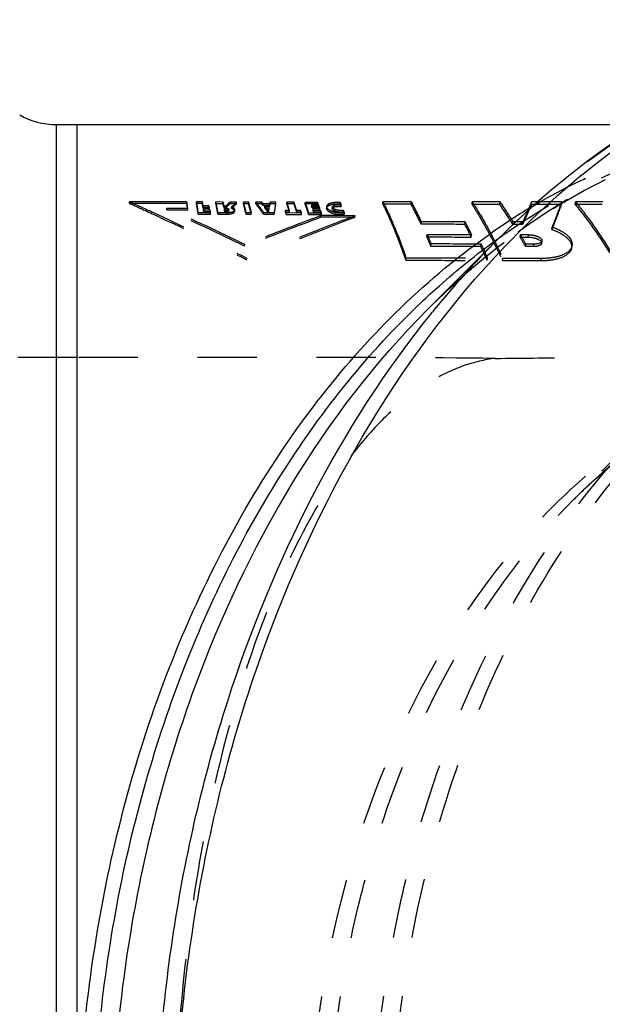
# Model space of a CAD drawing. Header units: millimetres. Extents: x 286 to 716, y 372 to 633.
# Tile 11 of 13: x 432 to 496, y 518 to 625. Entities that reach past the tile are written whole.
import ezdxf

# ---------------------------------------------------------------- set-up
doc = ezdxf.new("R2010")
doc.units = ezdxf.units.MM
doc.header["$LTSCALE"] = 65.185185
doc.linetypes.add('HIDDEN', pattern=[0.2, 0.1, -0.1])
doc.layers.add('KOERPER', color=7, linetype='CONTINUOUS')
doc.layers.add('KONST.EL_MIT_GEO', color=7, linetype='CONTINUOUS')

msp = doc.modelspace()

# ---------------------------------------------------------------- linework, layer by layer
at = {"layer": 'KOERPER', "color": 7, "linetype": 'Continuous'}
for p, q in [((500.23, 613.97), (436.21, 613.97)), ((438.51, 383.98), (438.51, 613.97)), ((476.9, 593.75), (484.54, 601.39))]:
    msp.add_line(p, q, dxfattribs=at)
at = {"layer": 'KOERPER', "color": 8, "linetype": 'HIDDEN'}
msp.add_line((438.51, 588.47), (428.29, 588.47), dxfattribs=at)
at = {"layer": 'KOERPER', "color": 7, "linetype": 'Continuous'}
msp.add_arc((525.79, 542.02), 73.28, 120.6704, 124.7965, dxfattribs=at)
at = {"layer": 'KOERPER', "color": 8, "linetype": 'HIDDEN'}
for points, knots in [([(488.41, 605.05), (493.22, 607.9), (503.4, 612.4), (514.43, 613.97), (519.83, 613.97)], [0, 0, 0, 0, 0.509083, 1, 1, 1, 1]), ([(484.26, 588.36), (476.67, 588.44), (461.42, 588.48), (446.17, 588.47), (438.51, 588.47)], [0, 0, 0, 0, 0.497556, 1, 1, 1, 1]), ([(484.26, 588.36), (483.11, 588.22), (480.78, 587.66), (477.41, 586.08), (474.12, 583.77), (469.66, 579.51), (464.49, 572.25), (459.26, 561.35), (454.89, 548.12), (451.6, 532.93), (449.54, 516.33), (448.84, 498.98), (449.54, 481.62), (451.6, 465.02), (454.89, 449.83), (459.26, 436.6), (464.49, 425.7), (469.66, 418.44), (474.12, 414.18), (477.41, 411.87), (480.78, 410.29), (483.11, 409.73), (484.26, 409.59)], [0, 0, 0, 0, 0.017013, 0.035014, 0.054572, 0.076049, 0.125669, 0.184955, 0.253672, 0.330608, 0.413665, 0.5, 0.586335, 0.669392, 0.746328, 0.815045, 0.874331, 0.923951, 0.945428, 0.964985, 0.982987, 1, 1, 1, 1]), ([(484.26, 588.36), (487.4, 588.4), (499.25, 588.49), (511.11, 588.47), (519.83, 588.47)], [0, 0, 0, 0, 0.264746, 1, 1, 1, 1])]:
    msp.add_open_spline(points, degree=3, knots=knots, dxfattribs=at)
at = {"layer": 'KOERPER', "color": 7, "linetype": 'Continuous'}
msp.add_open_spline([(438.51, 498.98), (438.51, 509.57), (440.53, 530.41), (448.13, 555.12), (457.09, 572.72), (467.25, 587.76), (476.89, 597.27), (483.97, 602.19)], degree=3, knots=[0, 0, 0, 0, 0.272132, 0.534089, 0.658806, 0.778267, 1, 1, 1, 1], dxfattribs=at)
at = {"layer": 'KONST.EL_MIT_GEO', "color": 7, "linetype": 'Continuous'}
for p, q in [((436.21, 613.97), (436.21, 383.98)), ((484.32, 601.28), (484.51, 601.42)), ((484.51, 601.42), (484.71, 601.56)), ((477.36, 593.39), (477.41, 593.45))]:
    msp.add_line(p, q, dxfattribs=at)
at = {"layer": 'KONST.EL_MIT_GEO', "color": 8, "linetype": 'HIDDEN'}
for p, q in [((444.23, 605.34), (444.24, 605.53)), ((450.51, 605.32), (450.52, 605.51)), ((451.57, 605.32), (451.58, 605.5)), ((452.21, 605.32), (451.57, 605.32)), ((452.21, 605.5), (451.58, 605.5)), ((452.21, 605.32), (452.21, 605.5)), ((453.69, 605.31), (453.7, 605.5)), ((454.49, 605.31), (453.69, 605.31)), ((454.49, 605.49), (453.7, 605.5)), ((454.49, 605.31), (454.49, 605.49)), ((454.5, 605.45), (454.49, 605.49)), ((455.23, 605.31), (454.81, 604.88)), ((455.05, 605.3), (454.86, 605.11)), ((455.24, 605.49), (455.05, 605.3)), ((455.23, 605.31), (455.24, 605.49)), ((455.93, 605.3), (455.23, 605.31)), ((455.94, 605.49), (455.24, 605.49)), ((455.93, 605.3), (455.94, 605.49)), ((456.72, 605.3), (456.73, 605.49)), ((457.28, 605.3), (456.72, 605.3)), ((457.29, 605.48), (456.73, 605.49)), ((457.28, 605.3), (457.29, 605.48)), ((458.08, 605.3), (458.08, 605.48)), ((458.51, 605.48), (458.08, 605.48)), ((458.72, 605.29), (458.08, 605.3)), ((458.73, 605.48), (458.51, 605.48)), ((458.72, 605.29), (458.73, 605.48)), ((458.76, 605.44), (458.73, 605.48)), ((458.86, 605.11), (458.87, 605.3)), ((458.95, 605.3), (458.87, 605.3)), ((459.11, 605.3), (458.95, 605.3)), ((459.27, 605.29), (459.11, 605.3)), ((459.59, 605.29), (459.27, 605.29)), ((459.58, 605.11), (459.59, 605.29)), ((459.61, 605.29), (459.58, 605.11)), ((459.62, 605.48), (459.59, 605.29)), ((459.61, 605.29), (459.62, 605.48)), ((460.25, 605.29), (459.61, 605.29)), ((460.26, 605.47), (459.62, 605.48)), ((460.25, 605.29), (460.26, 605.47)), ((461.46, 605.29), (461.47, 605.47)), ((462.25, 605.28), (461.46, 605.29)), ((462.26, 605.47), (461.47, 605.47)), ((462.25, 605.28), (462.26, 605.47)), ((463.46, 605.28), (463.47, 605.46)), ((464.82, 605.28), (463.46, 605.28)), ((463.92, 605.46), (463.47, 605.46)), ((464.53, 605.46), (463.92, 605.46)), ((464.83, 605.46), (464.53, 605.46)), ((464.82, 605.28), (464.83, 605.46)), ((464.84, 605.43), (464.83, 605.46)), ((464.85, 605.41), (464.84, 605.43)), ((467.31, 605.26), (467.32, 605.44)), ((471.97, 605.26), (471.99, 605.53)), ((475.1, 605.53), (471.99, 605.53)), ((475.07, 605.25), (475.1, 605.53)), ((481.74, 605.24), (481.77, 605.51)), ((484.82, 605.51), (481.77, 605.51)), ((484.78, 605.23), (484.82, 605.51)), ((488.23, 605.23), (488.26, 605.5)), ((488.95, 605.5), (488.26, 605.5)), ((491.58, 605.5), (488.95, 605.5)), ((491.54, 605.22), (491.58, 605.5)), ((493.03, 605.22), (493.07, 605.5)), ((448.33, 604.65), (448.33, 604.84)), ((448.33, 604.84), (450.62, 604.83)), ((448.33, 604.65), (450.61, 604.65)), ((450.61, 604.65), (450.62, 604.83)), ((451.75, 604.18), (451.76, 604.36)), ((451.76, 604.36), (453.11, 604.36)), ((452.29, 605.07), (452.26, 605.22)), ((452.28, 604.89), (452.29, 605.07)), ((452.92, 604.89), (452.28, 604.89)), ((452.57, 605.07), (452.29, 605.07)), ((452.33, 604.64), (452.33, 604.82)), ((452.33, 604.82), (452.98, 604.82)), ((452.33, 604.64), (452.97, 604.64)), ((452.36, 604.43), (452.37, 604.61)), ((453.06, 604.43), (452.36, 604.43)), ((452.6, 604.61), (452.37, 604.61)), ((452.93, 605.07), (452.57, 605.07)), ((452.76, 604.61), (452.6, 604.61)), ((453.07, 604.61), (452.76, 604.61)), ((452.92, 604.89), (452.93, 605.07)), ((452.95, 604.99), (452.93, 605.07)), ((452.98, 604.82), (452.95, 604.99)), ((452.97, 604.64), (452.98, 604.82)), ((453.06, 604.43), (453.07, 604.61)), ((453.1, 604.17), (453.11, 604.36)), ((453.91, 604.17), (453.92, 604.35)), ((453.92, 604.35), (454.92, 604.35)), ((454.58, 605.06), (454.55, 605.21)), ((454.58, 604.88), (454.58, 605.06)), ((454.81, 605.06), (454.58, 605.06)), ((454.81, 604.88), (454.58, 604.88)), ((454.63, 604.63), (454.64, 604.82)), ((454.63, 604.63), (454.81, 604.63)), ((454.64, 604.82), (454.82, 604.81)), ((454.64, 604.79), (454.64, 604.82)), ((454.67, 604.42), (454.68, 604.61)), ((454.86, 604.42), (454.67, 604.42)), ((454.86, 604.6), (454.68, 604.61)), ((454.86, 605.11), (454.81, 605.06)), ((454.81, 604.88), (454.81, 605.06)), ((454.81, 604.63), (454.82, 604.81)), ((454.91, 604.17), (454.92, 604.35)), ((455.1, 604.51), (455.11, 604.7)), ((455.41, 604.78), (455.42, 604.96)), ((455.75, 604.48), (455.75, 604.66)), ((457, 604.16), (457.01, 604.34)), ((457.01, 604.34), (457.58, 604.34)), ((457.57, 604.16), (457.58, 604.34)), ((459.58, 605.11), (458.86, 605.11)), ((458.91, 604.15), (458.92, 604.34)), ((458.92, 604.34), (460.1, 604.33)), ((459.04, 604.87), (459.05, 605.05)), ((459.04, 604.87), (459.54, 604.86)), ((459.05, 605.05), (459.55, 605.05)), ((459.09, 605), (459.05, 605.05)), ((459.13, 604.95), (459.09, 605)), ((459.17, 604.9), (459.13, 604.95)), ((459.2, 604.85), (459.17, 604.9)), ((459.38, 604.41), (459.39, 604.59)), ((459.47, 604.41), (459.38, 604.41)), ((459.48, 604.59), (459.39, 604.59)), ((459.47, 604.41), (459.48, 604.59)), ((459.54, 604.86), (459.55, 605.05)), ((460.08, 604.15), (460.1, 604.33)), ((461.31, 604.4), (461.32, 604.58)), ((461.74, 604.4), (461.31, 604.4)), ((461.75, 604.58), (461.32, 604.58)), ((461.39, 604.14), (461.4, 604.33)), ((461.4, 604.33), (463.06, 604.32)), ((461.74, 604.4), (461.75, 604.58)), ((462.54, 604.4), (462.55, 604.58)), ((462.97, 604.39), (462.54, 604.4)), ((462.69, 604.58), (462.55, 604.58)), ((462.98, 604.58), (462.69, 604.58)), ((462.97, 604.39), (462.98, 604.58)), ((463.05, 604.14), (463.06, 604.32)), ((463.85, 604.14), (463.86, 604.32)), ((463.86, 604.32), (465.25, 604.32)), ((464.18, 605.03), (464.19, 605.22)), ((464.18, 605.03), (464.91, 605.03)), ((464.19, 605.22), (464.92, 605.22)), ((464.2, 605.18), (464.19, 605.22)), ((464.24, 604.85), (464.25, 605.03)), ((464.98, 604.85), (464.24, 604.85)), ((464.34, 605.03), (464.25, 605.03)), ((464.33, 604.6), (464.34, 604.78)), ((464.33, 604.6), (465.07, 604.6)), ((464.5, 605.03), (464.34, 605.03)), ((464.34, 604.78), (465.08, 604.78)), ((464.4, 604.39), (464.42, 604.57)), ((465.15, 604.39), (464.4, 604.39)), ((464.66, 604.57), (464.42, 604.57)), ((464.58, 605.03), (464.5, 605.03)), ((464.75, 605.03), (464.58, 605.03)), ((464.75, 604.57), (464.66, 604.57)), ((464.99, 605.03), (464.75, 605.03)), ((464.91, 604.57), (464.75, 604.57)), ((464.91, 605.03), (464.92, 605.22)), ((465.16, 604.57), (464.91, 604.57)), ((464.98, 604.85), (464.99, 605.03)), ((465.02, 604.95), (464.99, 605.03)), ((465.07, 604.6), (465.08, 604.78)), ((465.15, 604.39), (465.16, 604.57)), ((465.25, 604.32), (465.22, 604.4)), ((465.24, 604.13), (465.25, 604.32)), ((465.82, 605), (465.8, 604.81)), ((465.82, 604.72), (465.83, 604.9)), ((465.82, 604.72), (465.83, 604.7)), ((465.83, 604.9), (465.84, 604.88)), ((465.83, 604.7), (465.84, 604.88)), ((466.46, 604.96), (466.44, 604.77)), ((466.45, 604.72), (466.46, 604.9)), ((466.46, 604.7), (466.45, 604.72)), ((466.47, 604.88), (466.46, 604.9)), ((466.46, 604.7), (466.47, 604.88)), ((467.41, 605), (467.43, 605.19)), ((467.65, 604.4), (467.67, 604.59)), ((467.76, 604.14), (467.77, 604.32)), ((475.07, 605.25), (471.97, 605.26)), ((484.78, 605.23), (481.74, 605.24)), ((451.75, 604.18), (453.1, 604.17)), ((453.91, 604.17), (454.91, 604.17)), ((457, 604.16), (457.57, 604.16)), ((458.91, 604.15), (460.08, 604.15)), ((461.39, 604.14), (463.05, 604.14)), ((463.85, 604.14), (465.24, 604.13)), ((465.18, 603.83), (465.2, 604.01)), ((465.25, 604.01), (465.2, 604.01)), ((467.27, 604.01), (465.25, 604.01)), ((467.68, 604.01), (467.27, 604.01)), ((468.92, 604), (467.68, 604.01)), ((468.91, 603.82), (468.92, 604)), ((476.17, 603.06), (476.2, 603.33)), ((480.95, 603.05), (480.98, 603.32)), ((486.2, 603.04), (486.24, 603.31)), ((486.55, 603.31), (486.24, 603.31)), ((487.31, 603.31), (486.55, 603.31)), ((487.27, 603.04), (487.31, 603.31)), ((487.27, 603.04), (486.2, 603.04)), ((490.48, 602.47), (490.52, 602.74)), ((476.8, 601.67), (476.83, 601.94)), ((481.66, 601.66), (481.7, 601.93)), ((484.54, 601.39), (484.54, 601.39)), ((487.02, 601.65), (487.06, 601.92)), ((487.02, 601.65), (487.9, 601.65)), ((487.06, 601.92), (487.94, 601.92)), ((487.9, 601.65), (487.94, 601.92)), ((489.36, 600.97), (489.4, 601.23)), ((456.83, 600.65), (456.85, 600.83)), ((477.24, 600.64), (477.27, 600.9)), ((482.71, 600.63), (482.75, 600.89)), ((487.58, 600.62), (487.62, 600.88)), ((488.48, 600.62), (487.58, 600.62)), ((488.52, 600.88), (487.62, 600.88)), ((488.48, 600.62), (488.52, 600.88)), ((492.67, 600.46), (492.72, 600.72)), ((457.06, 599.17), (457.08, 599.35)), ((474.48, 599.12), (474.51, 599.38)), ((483.41, 599.1), (483.45, 599.36)), ((485.07, 599.09), (485.11, 599.35)), ((489.29, 599.08), (489.33, 599.35)), ((500.58, 580.61), (492.9, 572.93))]:
    msp.add_line(p, q, dxfattribs=at)
at = {"layer": 'KONST.EL_MIT_GEO', "color": 7, "linetype": 'Continuous'}
for centre, radius, start, end in [((436.21, 621.98), 8, 240, 270), ((557.33, 528.8), 102.8, 135.0801, 141.0279)]:
    msp.add_arc(centre, radius, start, end, dxfattribs=at)
at = {"layer": 'KONST.EL_MIT_GEO', "color": 8, "linetype": 'HIDDEN'}
for centre, radius, start, end in [((388.79, 595.82), 62.45, 8.1291, 8.756), ((388.66, 595.98), 62.58, 8.1314, 8.7581), ((391.48, 595.06), 60.96, 8.6054, 9.6909), ((391.36, 595.22), 61.09, 8.6078, 9.693), ((363.06, 589.63), 90.56, 9.9123, 10.0949), ((362.21, 589.29), 91.41, 9.8221, 10.0941), ((398.47, 594.03), 56.36, 10.3646, 11.5458), ((398.37, 594.19), 56.47, 10.3668, 11.5477), ((378.23, 588.98), 77.98, 11.7672, 12.0882), ((378.66, 589.25), 77.56, 11.8739, 12.0531), ((406.92, 592.74), 51.36, 12.8443, 14.1536), ((406.83, 592.9), 51.46, 12.8464, 14.1554), ((406.99, 592.19), 51.97, 13.3145, 14.6111), ((406.9, 592.35), 52.07, 13.3165, 14.6129), ((411.74, 570.63), 57.99, 35.5422, 36.9453), ((411.83, 570.49), 57.87, 35.5623, 36.9662), ((414.63, 571.67), 55.44, 37.0927, 37.3294), ((414.44, 571.73), 55.68, 37.0723, 37.256), ((387.48, 615.12), 73.43, 351.4084, 352.3072), ((387.5, 615.26), 73.42, 351.4397, 352.3402), ((417.82, 591.02), 45.92, 16.9398, 18.1007), ((417.74, 591.18), 46, 16.9415, 18.1022), ((419.38, 590.74), 45.27, 17.5596, 18.7414), ((419.31, 590.89), 45.35, 17.5612, 18.7428), ((421.52, 590.25), 44.55, 18.1638, 19.7172), ((421.45, 590.4), 44.64, 18.1654, 19.7186), ((417.72, 587.43), 50.37, 20.4513, 20.7472), ((417.47, 587.52), 50.65, 20.4516, 20.6812), ((466.5, 604.42), 0.963, 113.3377, 117.3777), ((467.03, 601.81), 3.64, 85.4034, 88.7487), ((423.22, 587.03), 47.79, 22.3358, 22.6653), ((440.08, 625.23), 52.07, 336.6073, 337.741), ((336.74, 356.96), 271.84, 63.7791, 65.7627), ((337, 357.08), 271.45, 63.8031, 65.7879), ((352.65, 588.13), 101.07, 9.3877, 9.5084), ((352.82, 587.97), 100.89, 9.3877, 9.5084), ((362.07, 588.41), 92.34, 10.1228, 10.2796), ((355, 587.35), 99.54, 9.7304, 9.8791), ((354.84, 587.5), 99.71, 9.7304, 9.8791), ((370.64, 587.64), 85.69, 11.2932, 11.4363), ((370.36, 587.77), 85.99, 11.2933, 11.4203), ((411.8, 569.55), 58.98, 36.2247, 36.7801), ((411.18, 569.3), 59.74, 36.2061, 36.5123), ((383.85, 616.32), 76.55, 351.0429, 351.39), ((381.99, 616.76), 78.45, 351.0765, 351.1905), ((383.86, 616.47), 76.55, 351.1905, 351.3064), ((385.71, 616.18), 74.68, 351.3064, 351.4242), ((399.74, 586.02), 64.26, 16.379, 16.6161), ((399.64, 586.18), 64.37, 16.379, 16.6161), ((405.04, 585.76), 60.85, 17.5847, 17.8368), ((404.95, 585.91), 60.96, 17.5847, 17.8368), ((414.35, 587.07), 52.96, 19.6166, 19.8289), ((414.14, 587.17), 53.2, 19.6168, 19.7816), ((411.06, 586.02), 56.42, 19, 19.2259), ((410.98, 586.17), 56.51, 19, 19.2259), ((414.69, 586.42), 53.56, 19.8442, 20.1279), ((414.34, 586.47), 53.95, 19.8446, 20.033), ((411.37, 585.34), 57.06, 19.2319, 19.5034), ((411.58, 585.59), 56.84, 19.3222, 19.5039), ((466.57, 604.95), 0.117, 175.9132, 189.2784), ((423.28, 586.87), 47.71, 22.3358, 22.6654), ((417.83, 584.86), 53.52, 21.1096, 21.4141), ((417.75, 585.01), 53.62, 21.1096, 21.4142), ((430.46, 629.37), 62.54, 335.3741, 336.6202), ((891.52, -527.38), 1208.88, 110.65096, 111.07435), ((894.4, -533.18), 1215.49, 110.67748, 111.0988), ((997.92, -761.67), 1464.38, 111.17717, 111.67492), ((1001.95, -769.89), 1473.66, 111.20461, 111.69952), ((436.09, 579.33), 50.9, 26.3572, 28.1224), ((436.17, 579.12), 50.77, 26.3557, 28.1211), ((417.61, 576.15), 64.46, 22.3294, 23.3266), ((417.49, 576.35), 64.63, 22.3294, 23.3266), ((436.52, 573.28), 57.92, 28.161, 29.3284), ((436.43, 573.48), 58.07, 28.161, 29.3284), ((421.77, 571.77), 67.42, 23.9094, 25.3401), ((423.72, 572.92), 65.32, 24.5001, 25.3565), ((420.13, 571.28), 69.26, 23.914, 24.5026)]:
    msp.add_arc(centre, radius, start, end, dxfattribs=at)
at = {"layer": 'KONST.EL_MIT_GEO', "color": 7, "linetype": 'Continuous'}
for points, knots in [([(538.57, 625.47), (533.71, 625.47), (523.87, 624.4), (509.64, 619.63), (496.26, 611.92), (488.29, 605.14), (484.54, 601.39)], [0, 0, 0, 0, 0.24064, 0.485273, 0.737463, 1, 1, 1, 1]), ([(485.35, 600.64), (489.06, 604.53), (496.91, 611.53), (510.13, 619.48), (524.14, 624.37), (533.81, 625.47), (538.57, 625.47)], [0, 0, 0, 0, 0.267166, 0.520446, 0.763113, 1, 1, 1, 1]), ([(476.19, 594.51), (476.84, 595.13), (479.44, 597.51), (482.19, 599.74), (484.32, 601.28)], [0, 0, 0, 0, 0.25387, 1, 1, 1, 1]), ([(449.12, 498.98), (449.12, 508.76), (450.32, 523.39), (454.32, 542.32), (462.15, 568.02), (473.36, 588.09), (485.35, 600.64)], [0, 0, 0, 0, 0.266713, 0.397972, 0.526646, 1, 1, 1, 1]), ([(440.14, 498.98), (440.14, 508.31), (441.34, 522.28), (445.34, 540.27), (450.76, 557.08), (460.02, 576.05), (470.45, 589.07), (476.19, 594.51)], [0, 0, 0, 0, 0.267563, 0.399027, 0.527639, 0.773042, 1, 1, 1, 1]), ([(442.21, 498.98), (442.21, 508.16), (443.36, 521.9), (447.2, 539.64), (454.69, 563.62), (465.43, 582.28), (476.9, 593.75)], [0, 0, 0, 0, 0.267474, 0.39901, 0.527833, 1, 1, 1, 1]), ([(447.05, 498.98), (447.05, 507.84), (448.37, 525.42), (455.93, 558.16), (467.28, 580.92), (477.36, 593.39)], [0, 0, 0, 0, 0.264084, 0.522348, 1, 1, 1, 1])]:
    msp.add_open_spline(points, degree=3, knots=knots, dxfattribs=at)
at = {"layer": 'KONST.EL_MIT_GEO', "color": 8, "linetype": 'HIDDEN'}
for points, knots in [([(484.54, 601.39), (487.76, 604.6), (494.5, 610.46), (505.67, 617.39), (517.43, 622.1), (529.56, 624.49), (541.82, 624.5), (553.96, 622.13), (565.73, 617.44), (576.9, 610.53), (587.27, 601.55), (600.06, 586.74), (612.89, 563.92), (622.31, 532.64), (624.43, 510.31), (624.43, 498.98)], [0, 0, 0, 0, 0.060216, 0.117732, 0.173071, 0.226987, 0.280407, 0.334315, 0.389639, 0.447134, 0.507327, 0.570488, 0.705379, 0.850001, 1, 1, 1, 1]), ([(476.9, 593.75), (479.88, 596.72), (486.12, 602.15), (496.45, 608.56), (507.34, 612.92), (518.56, 615.13), (529.91, 615.14), (541.14, 612.95), (552.03, 608.6), (562.37, 602.21), (571.97, 593.89), (583.8, 580.19), (595.68, 559.07), (604.39, 530.13), (606.36, 509.46), (606.36, 498.98)], [0, 0, 0, 0, 0.060217, 0.117733, 0.173072, 0.226989, 0.280408, 0.334318, 0.389641, 0.447137, 0.507331, 0.570493, 0.705385, 0.850006, 1, 1, 1, 1]), ([(521.46, 613.97), (517.55, 613.97), (509.59, 613.09), (497.97, 609.16), (486.82, 602.69), (480.1, 596.95), (476.9, 593.75)], [0, 0, 0, 0, 0.233613, 0.474551, 0.728772, 1, 1, 1, 1]), ([(484.71, 601.56), (487.48, 603.55), (493.23, 607.11), (502.4, 611.05), (511.86, 613.44), (518.27, 613.97), (521.46, 613.97)], [0, 0, 0, 0, 0.260406, 0.512169, 0.757714, 1, 1, 1, 1]), ([(444.23, 605.34), (445.25, 604.89), (449.57, 602.92), (453.83, 600.83), (457.06, 599.17)], [0, 0, 0, 0, 0.235368, 1, 1, 1, 1]), ([(444.24, 605.53), (445.27, 605.07), (449.59, 603.09), (453.86, 601), (457.08, 599.35)], [0, 0, 0, 0, 0.238644, 1, 1, 1, 1]), ([(467.31, 605.26), (467.13, 605.27), (466.77, 605.27), (466.27, 605.21), (465.82, 605.01), (465.8, 604.81)], [0, 0, 0, 0, 0.32802, 0.640774, 1, 1, 1, 1]), ([(466.06, 605.28), (466.02, 605.26), (465.92, 605.2), (465.82, 605.08), (465.82, 605)], [0, 0, 0, 0, 0.310129, 1, 1, 1, 1]), ([(467.11, 605.45), (467.01, 605.45), (466.68, 605.45), (466.34, 605.4), (466.12, 605.31)], [0, 0, 0, 0, 0.282841, 1, 1, 1, 1]), ([(471.99, 605.53), (472.22, 605.07), (473.16, 603.06), (473.96, 600.99), (474.51, 599.38)], [0, 0, 0, 0, 0.231398, 1, 1, 1, 1]), ([(476.2, 603.33), (476.11, 603.52), (475.76, 604.26), (475.39, 604.99), (475.1, 605.53)], [0, 0, 0, 0, 0.25733, 1, 1, 1, 1]), ([(481.77, 605.51), (482.06, 605.05), (483.29, 603.06), (484.36, 600.98), (485.11, 599.35)], [0, 0, 0, 0, 0.233767, 1, 1, 1, 1]), ([(486.24, 603.31), (486.12, 603.51), (485.67, 604.25), (485.19, 604.98), (484.82, 605.51)], [0, 0, 0, 0, 0.256298, 1, 1, 1, 1]), ([(490.52, 602.74), (490.62, 602.98), (490.99, 603.89), (491.34, 604.82), (491.58, 605.5)], [0, 0, 0, 0, 0.263516, 1, 1, 1, 1]), ([(493.07, 605.5), (493.45, 605.04), (495, 603.07), (496.39, 600.98), (497.37, 599.34)], [0, 0, 0, 0, 0.236408, 1, 1, 1, 1]), ([(454.81, 604.63), (454.88, 604.63), (454.98, 604.62), (455.11, 604.55), (455.1, 604.51)], [0, 0, 0, 0, 0.623214, 1, 1, 1, 1]), ([(454.82, 604.81), (454.89, 604.81), (454.99, 604.81), (455.11, 604.74), (455.11, 604.7)], [0, 0, 0, 0, 0.638804, 1, 1, 1, 1]), ([(455.1, 604.51), (455.1, 604.48), (455, 604.43), (454.92, 604.42), (454.86, 604.42)], [0, 0, 0, 0, 0.365095, 1, 1, 1, 1]), ([(454.91, 604.17), (455.1, 604.17), (455.39, 604.18), (455.74, 604.37), (455.75, 604.48)], [0, 0, 0, 0, 0.630082, 1, 1, 1, 1]), ([(454.92, 604.35), (455.11, 604.35), (455.4, 604.36), (455.75, 604.55), (455.75, 604.66)], [0, 0, 0, 0, 0.636217, 1, 1, 1, 1]), ([(455.11, 604.7), (455.11, 604.69), (455.11, 604.68), (455.1, 604.67), (455.1, 604.67)], [0, 0, 0, 0, 0.478493, 1, 1, 1, 1]), ([(455.75, 604.48), (455.75, 604.51), (455.7, 604.67), (455.53, 604.74), (455.41, 604.78)], [0, 0, 0, 0, 0.185043, 1, 1, 1, 1]), ([(455.75, 604.66), (455.75, 604.68), (455.74, 604.78), (455.65, 604.85), (455.58, 604.89)], [0, 0, 0, 0, 0.20344, 1, 1, 1, 1]), ([(465.83, 604.7), (465.86, 604.6), (466.09, 604.41), (466.73, 604.16), (467.34, 604.1), (467.76, 604.14)], [0, 0, 0, 0, 0.151836, 0.400773, 1, 1, 1, 1]), ([(465.84, 604.88), (465.88, 604.78), (466.12, 604.59), (466.76, 604.34), (467.36, 604.29), (467.77, 604.32)], [0, 0, 0, 0, 0.162886, 0.405695, 1, 1, 1, 1]), ([(466.44, 604.77), (466.45, 604.9), (466.75, 605.01), (467.07, 605.03), (467.3, 605.02), (467.41, 605)], [0, 0, 0, 0, 0.357365, 0.670288, 1, 1, 1, 1]), ([(466.46, 604.96), (466.46, 605.08), (466.76, 605.19), (467.08, 605.22), (467.31, 605.2), (467.43, 605.19)], [0, 0, 0, 0, 0.358662, 0.664097, 1, 1, 1, 1]), ([(466.46, 604.9), (466.46, 604.91), (466.46, 604.92), (466.46, 604.92), (466.46, 604.93)], [0, 0, 0, 0, 0.507417, 1, 1, 1, 1]), ([(467.65, 604.4), (467.41, 604.36), (467.04, 604.38), (466.64, 604.52), (466.48, 604.63), (466.46, 604.7)], [0, 0, 0, 0, 0.584874, 0.840068, 1, 1, 1, 1]), ([(466.48, 604.86), (466.48, 604.86), (466.48, 604.87), (466.47, 604.88), (466.47, 604.88)], [0, 0, 0, 0, 0.511081, 1, 1, 1, 1]), ([(467.36, 604.57), (467.18, 604.57), (466.91, 604.6), (466.62, 604.73), (466.51, 604.81), (466.48, 604.86)], [0, 0, 0, 0, 0.590737, 0.828041, 1, 1, 1, 1]), ([(471.97, 605.26), (472.2, 604.8), (473.13, 602.79), (473.93, 600.72), (474.48, 599.12)], [0, 0, 0, 0, 0.231399, 1, 1, 1, 1]), ([(476.17, 603.06), (476.08, 603.25), (475.73, 603.99), (475.36, 604.72), (475.07, 605.25)], [0, 0, 0, 0, 0.257332, 1, 1, 1, 1]), ([(481.74, 605.24), (482.03, 604.78), (483.26, 602.79), (484.32, 600.71), (485.07, 599.09)], [0, 0, 0, 0, 0.233774, 1, 1, 1, 1]), ([(486.2, 603.04), (486.09, 603.23), (485.63, 603.97), (485.15, 604.7), (484.78, 605.23)], [0, 0, 0, 0, 0.256299, 1, 1, 1, 1]), ([(488.23, 605.23), (488.16, 605.05), (487.85, 604.32), (487.53, 603.59), (487.27, 603.04)], [0, 0, 0, 0, 0.238007, 1, 1, 1, 1]), ([(490.48, 602.47), (490.58, 602.71), (490.95, 603.62), (491.3, 604.54), (491.54, 605.22)], [0, 0, 0, 0, 0.264765, 1, 1, 1, 1]), ([(493.03, 605.22), (493.41, 604.77), (494.96, 602.8), (496.34, 600.71), (497.32, 599.08)], [0, 0, 0, 0, 0.23642, 1, 1, 1, 1]), ([(492.67, 600.46), (492.7, 600.64), (492.61, 601.08), (492.13, 601.62), (491.4, 602.1), (490.81, 602.35), (490.48, 602.47)], [0, 0, 0, 0, 0.174442, 0.392911, 0.671173, 1, 1, 1, 1]), ([(492.72, 600.72), (492.75, 600.91), (492.66, 601.34), (492.18, 601.89), (491.44, 602.37), (490.85, 602.62), (490.52, 602.74)], [0, 0, 0, 0, 0.174115, 0.39241, 0.67062, 1, 1, 1, 1]), ([(487.9, 601.65), (488.09, 601.65), (488.45, 601.61), (488.93, 601.46), (489.26, 601.26), (489.37, 601.05), (489.36, 600.97)], [0, 0, 0, 0, 0.326381, 0.632709, 0.855889, 1, 1, 1, 1]), ([(487.94, 601.92), (488.12, 601.92), (488.47, 601.88), (488.94, 601.74), (489.29, 601.54), (489.41, 601.32), (489.4, 601.23)], [0, 0, 0, 0, 0.312876, 0.61138, 0.845043, 1, 1, 1, 1]), ([(489.36, 600.97), (489.34, 600.84), (489, 600.63), (488.68, 600.62), (488.48, 600.62)], [0, 0, 0, 0, 0.378692, 1, 1, 1, 1]), ([(489.4, 601.23), (489.38, 601.11), (489.04, 600.9), (488.72, 600.88), (488.52, 600.88)], [0, 0, 0, 0, 0.384289, 1, 1, 1, 1]), ([(472.78, 498.98), (472.78, 511.99), (475.4, 531.4), (484.23, 555.02), (493.05, 570.42), (503.87, 583.15), (516.31, 592.71), (529.94, 598.66), (539.54, 600.02), (544.23, 600.02)], [0, 0, 0, 0, 0.286768, 0.423932, 0.553958, 0.675785, 0.789515, 0.896635, 1, 1, 1, 1]), ([(482.71, 600.63), (482.25, 600.63), (480.43, 600.63), (478.61, 600.63), (477.24, 600.64)], [0, 0, 0, 0, 0.249071, 1, 1, 1, 1]), ([(489.29, 599.08), (489.71, 599.08), (490.5, 599.14), (491.7, 599.41), (492.59, 599.98), (492.67, 600.46)], [0, 0, 0, 0, 0.330078, 0.614599, 1, 1, 1, 1]), ([(489.33, 599.35), (489.75, 599.35), (490.55, 599.4), (491.75, 599.67), (492.63, 600.24), (492.72, 600.72)], [0, 0, 0, 0, 0.330611, 0.615405, 1, 1, 1, 1]), ([(474.48, 599.12), (475.23, 599.11), (478.2, 599.11), (481.18, 599.1), (483.41, 599.1)], [0, 0, 0, 0, 0.251406, 1, 1, 1, 1]), ([(474.51, 599.38), (475.26, 599.38), (478.24, 599.37), (481.22, 599.36), (483.45, 599.36)], [0, 0, 0, 0, 0.2512, 1, 1, 1, 1]), ([(492.9, 572.93), (495.65, 575.67), (501.47, 580.59), (511.23, 586.04), (521.53, 589.18), (528.59, 589.66), (532.06, 589.49)], [0, 0, 0, 0, 0.266637, 0.519443, 0.762133, 1, 1, 1, 1]), ([(463.77, 498.98), (463.77, 510.5), (466.09, 527.7), (473.91, 548.62), (481.73, 562.26), (491.3, 573.53), (502.32, 581.99), (514.39, 587.27), (522.9, 588.47), (527.05, 588.47)], [0, 0, 0, 0, 0.286789, 0.423949, 0.553971, 0.675795, 0.789521, 0.896637, 1, 1, 1, 1]), ([(470.71, 498.98), (470.71, 506.89), (471.69, 518.72), (475.01, 534), (481.46, 554.65), (490.71, 570.73), (500.58, 580.61)], [0, 0, 0, 0, 0.267477, 0.399017, 0.527839, 1, 1, 1, 1]), ([(492.9, 572.93), (493.56, 573.58), (496.15, 576.06), (498.95, 578.33), (501.13, 579.86)], [0, 0, 0, 0, 0.256902, 1, 1, 1, 1]), ([(465.84, 498.98), (465.84, 506.14), (466.73, 516.86), (469.73, 530.71), (475.58, 549.42), (483.96, 563.98), (492.9, 572.93)], [0, 0, 0, 0, 0.267514, 0.399043, 0.52786, 1, 1, 1, 1])]:
    msp.add_open_spline(points, degree=3, knots=knots, dxfattribs=at)
for points in [[(450.51, 605.32), (448.42, 605.33), (446.33, 605.34), (444.23, 605.34)], [(450.52, 605.51), (448.42, 605.51), (446.33, 605.52), (444.24, 605.53)], [(455.41, 604.78), (455.59, 604.95), (455.76, 605.13), (455.93, 605.3)], [(455.42, 604.96), (455.59, 605.14), (455.77, 605.31), (455.94, 605.49)], [(496.05, 605.5), (495.06, 605.5), (494.07, 605.5), (493.07, 605.5)], [(455.03, 604.63), (454.98, 604.61), (454.92, 604.6), (454.86, 604.6)], [(454.86, 604.42), (454.86, 604.48), (454.86, 604.54), (454.86, 604.6)], [(455.1, 604.67), (455.08, 604.65), (455.06, 604.64), (455.03, 604.63)], [(455.58, 604.89), (455.53, 604.92), (455.48, 604.94), (455.42, 604.96)], [(465.8, 604.81), (465.8, 604.78), (465.81, 604.75), (465.82, 604.72)], [(465.82, 605), (465.81, 604.97), (465.82, 604.93), (465.83, 604.9)], [(466.45, 604.72), (466.44, 604.74), (466.44, 604.75), (466.44, 604.77)], [(467.67, 604.59), (467.57, 604.57), (467.47, 604.56), (467.36, 604.57)], [(491.54, 605.22), (490.44, 605.23), (489.33, 605.23), (488.23, 605.23)], [(496, 605.22), (495.01, 605.22), (494.02, 605.22), (493.03, 605.22)], [(468.91, 603.82), (467.67, 603.82), (466.42, 603.83), (465.18, 603.83)], [(480.98, 603.32), (479.39, 603.33), (477.8, 603.33), (476.2, 603.33)], [(480.95, 603.05), (479.36, 603.05), (477.76, 603.06), (476.17, 603.06)], [(476.8, 601.67), (478.42, 601.67), (480.04, 601.66), (481.66, 601.66)], [(476.83, 601.94), (478.45, 601.94), (480.08, 601.93), (481.7, 601.93)], [(482.75, 600.89), (480.92, 600.89), (479.09, 600.9), (477.27, 600.9)], [(485.07, 599.09), (486.48, 599.09), (487.88, 599.09), (489.29, 599.08)], [(485.11, 599.35), (486.52, 599.35), (487.92, 599.35), (489.33, 599.35)]]:
    msp.add_open_spline(points, degree=3, dxfattribs=at)

doc.saveas('drawing.dxf')
